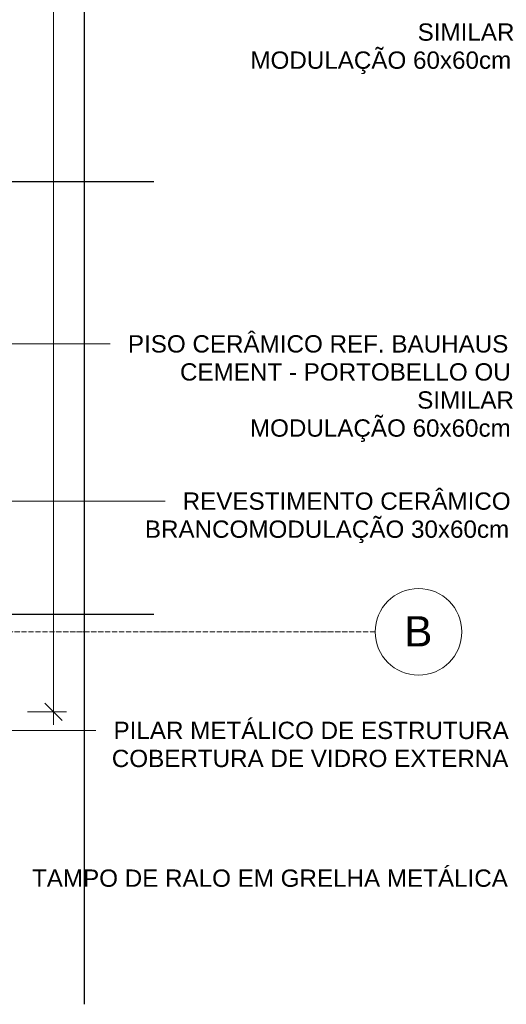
# Model space of a CAD drawing. Header units: millimetres. Extents: x -32127 to -9124, y -6877 to 4737.
# Tile 14 of 25: x -24190 to -23066, y -6769 to -4494. Entities that reach past the tile are written whole.
import ezdxf

# ---------------------------------------------------------------- set-up
doc = ezdxf.new("R2010")
doc.units = ezdxf.units.MM
doc.linetypes.add('_Traço - ponto', pattern=[16, 12, -2, 0, -2])
for name, color, linetype, lineweight in [('A-ANNO-DIMS', 211, 'Continuous', 9), ('A-ANNO-DIMS-20', 211, 'Continuous', 9), ('A-FLOR-PATT', 8, 'Continuous', 25), ('G-ANNO-TEXT', 231, 'Continuous', 9), ('S-GRID', 1, 'Continuous', 9), ('S-GRID-IDEN', 1, 'Continuous', 9)]:
    doc.layers.add(name, color=color, linetype=linetype, lineweight=lineweight)
doc.styles.add('Arial', font='arial.ttf', dxfattribs={"height": 70})
doc.styles.add('Arial_2', font='arial.ttf', dxfattribs={"height": 40})
doc.dimstyles.new('Diagonal_-_2_0mm_Arial_1', dxfattribs={"dimscale": 304.8, "dimtxt": 40.810376, "dimasz": 0.131234, "dimexe": 0.098425, "dimexo": 0.0625, "dimgap": 0.009843, "dimtad": 1, "dimlfac": 0.001, "dimrnd": 0.01, "dimzin": 0, "dimdsep": 46, "dimtxsty": 'Arial_2', "dimblk1": 'OBLIQUE', "dimblk2": 'OBLIQUE', "dimsah": 1, "dimcen": 0.09, "dimdle": 0.098425, "dimadec": 0, "dimazin": 0, "dimtfac": 1, "dimtdec": 4, "dimtix": 1, "dimtmove": 0, "dimatfit": 3, "dimfxl": 0.19685, "dimfxlon": 1, "dimtvp": 1, "dimtolj": 1, "dimtzin": 0, "dimarcsym": 2})

# ---------------------------------------------------------------- blocks, each defined once
blk = doc.blocks.new('Grid - Head Grid-11506-AMPLIAÇÃO ANEXO')
at = {"layer": 'S-GRID-IDEN'}
blk.add_circle((0, 0), 5, dxfattribs=at)
blk = doc.blocks.new('DIMBLOCK56-AMPLIAÇÃO ANEXO')
at = {"layer": 'A-ANNO-DIMS-20', "lineweight": 18}
for p, q in [((-24112.2, -518.5), (-24132.2, -498.5)), ((-24112.2, -518.5), (-24092.2, -538.5)), ((-24112.2, -6093.5), (-24132.2, -6073.5)), ((-24112.2, -6093.5), (-24092.2, -6113.5))]:
    blk.add_line(p, q, dxfattribs=at)
at = {"layer": 'A-ANNO-DIMS-20'}
for p, q in [((-24112.2, -6123.5), (-24112.2, -488.5)), ((-24172.2, -518.5), (-24082.2, -518.5)), ((-24112.2, -518.5), (-24172.2, -518.5)), ((-24172.2, -6093.5), (-24082.2, -6093.5)), ((-24112.2, -6093.5), (-24172.2, -6093.5))]:
    blk.add_line(p, q, dxfattribs=at)
at = {"layer": 'A-ANNO-DIMS-20', "color": 0, "insert": (-24169, -3360.3), "char_height": 40, "width": 130.261, "attachment_point": 1, "rotation": 90, "line_spacing_factor": 0.941778, "style": 'Arial_2'}
blk.add_mtext('5,58', dxfattribs=at)
blk = doc.blocks.new('_Oblique')
at = {"color": 0, "linetype": 'ByBlock', "lineweight": -2}
blk.add_line((-0.5, -0.5), (0.5, 0.5), dxfattribs=at)

msp = doc.modelspace()

# ---------------------------------------------------------------- hatches: boundary and pattern name
at = {"layer": 'A-FLOR-PATT'}
h = msp.add_hatch(dxfattribs=at)
h.set_pattern_fill('FP_2', color=256, style=0, pattern_type=2)
h.set_pattern_definition([(0, (-25041.1, -8868.5), (0, 1000), []), (90, (-25041.1, -8868.5), (-1000, 6e-14), [])])
h.paths.add_polyline_path([(-26797.21, -6769.151), (-23880.657, -6769.151), (-23880.657, -653.492), (-24565.802, -653.492), (-24565.802, -2148.292), (-24368.202, -2148.292), (-24368.202, -2648.292), (-24565.802, -2648.292), (-24565.802, -4435.992), (-24368.202, -4435.992), (-24368.202, -4935.992), (-24565.802, -4935.992), (-24565.802, -6093.492), (-30065.802, -6093.492), (-30065.802, -6769.151), (-30030.802, -6769.151), (-30030.802, -6218.492), (-29980.802, -6218.492), (-29980.802, -6769.151), (-27229.752, -6769.151)], flags=0)
h.paths.add_polyline_path([(-25065.802, -6368.492), (-25065.802, -6218.492), (-24865.802, -6218.492), (-24865.802, -6368.492)], flags=0)
h.paths.add_polyline_path([(-29965.221, -6368.492), (-29965.221, -6218.492), (-29765.221, -6218.492), (-29765.221, -6368.492), (-29950.891, -6368.492)], flags=0)
h.paths.add_polyline_path([(-24527.309, -603.492), (-23880.657, -603.492), (-23880.657, -518.492), (-24565.802, -518.492), (-24565.802, -603.492)], flags=0)

# ---------------------------------------------------------------- linework, layer by layer
at = {"layer": 'G-ANNO-TEXT', "color": 250}
for p, q in [((-27044.27, -5242.992), (-24088.087, -5242.992)), ((-24088.087, -5242.992), (-23980.93, -5242.992)), ((-24716.183, -5606.323), (-24043.672, -5606.323)), ((-24043.672, -5606.323), (-23854.495, -5606.323)), ((-24898.98, -6136.113), (-24055.137, -6136.113)), ((-24055.137, -6136.113), (-24014.126, -6136.113))]:
    msp.add_line(p, q, dxfattribs=at)
at = {"layer": 'S-GRID', "linetype": '_Traço - ponto'}
msp.add_line((-23369.11, -5908.492), (-31090.679, -5908.492), dxfattribs=at)

# ---------------------------------------------------------------- block references
at = {"layer": 'S-GRID-IDEN', "xscale": 19.99999999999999, "yscale": 19.99999999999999, "zscale": 19.99999999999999, "rotation": 89.99999999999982}
msp.add_blockref('Grid - Head Grid-11506-AMPLIAÇÃO ANEXO', (-23269.11, -5908.492), dxfattribs=at)

# ---------------------------------------------------------------- texts
at = {"layer": 'G-ANNO-TEXT', "color": 7, "char_height": 40, "attachment_point": 1, "style": 'Arial_2'}
for s, insert, width in [('SIMILAR', (-23271.18, -4502.497), 275.7805), ('MODULAÇÃO 60x60cm', (-23657.471, -4567.32), 743.966), ('PISO CERÂMICO REF. BAUHAUS ', (-23940.29, -5222.992), 1085.48488), ('CEMENT - PORTOBELLO OU ', (-23819.905, -5287.815), 939.57775), ('SIMILAR', (-23272.217, -5352.638), 275.7805), ('MODULAÇÃO 60x60cm', (-23658.509, -5417.461), 743.966), ('REVESTIMENTO CERÂMICO ', (-23813.855, -5586.323), 933.16425), ('BRANCOMODULAÇÃO 30x60cm', (-23901.167, -5651.146), 1038.987), ('PILAR METÁLICO DE ESTRUTURA', (-23973.486, -6116.113), 1127.17262), ('COBERTURA DE VIDRO EXTERNA', (-23977.455, -6180.936), 1131.98275), ('TAMPO DE RALO EM GRELHA METÁLICA', (-24161.838, -6457.618), 1354.85188)]:
    msp.add_mtext(s, dxfattribs=dict(at, insert=insert, width=width))
at = {"layer": 'S-GRID-IDEN', "insert": (-23302.294, -5872.251), "char_height": 70, "width": 80.16875, "attachment_point": 1, "style": 'Arial'}
msp.add_mtext('B', dxfattribs=at)

# ---------------------------------------------------------------- dimensions: what is measured, and where the dimension line sits
at = {"layer": 'A-ANNO-DIMS'}
dim = msp.add_linear_dim(base=(-24112.169532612, -518.491622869), p1=(-24172.169532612, -6093.491622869), p2=(-24172.169532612, -518.491622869), angle=90, dimstyle='Diagonal_-_2_0mm_Arial_1', override={"dimpost": '<>', "dimfxl": 5575}, dxfattribs=at)
dim.commit()
dim.dimension.update_dxf_attribs({"geometry": 'DIMBLOCK56-AMPLIAÇÃO ANEXO', "text_midpoint": (-24135.59245224, -3305.991622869)})

doc.saveas('drawing.dxf')
